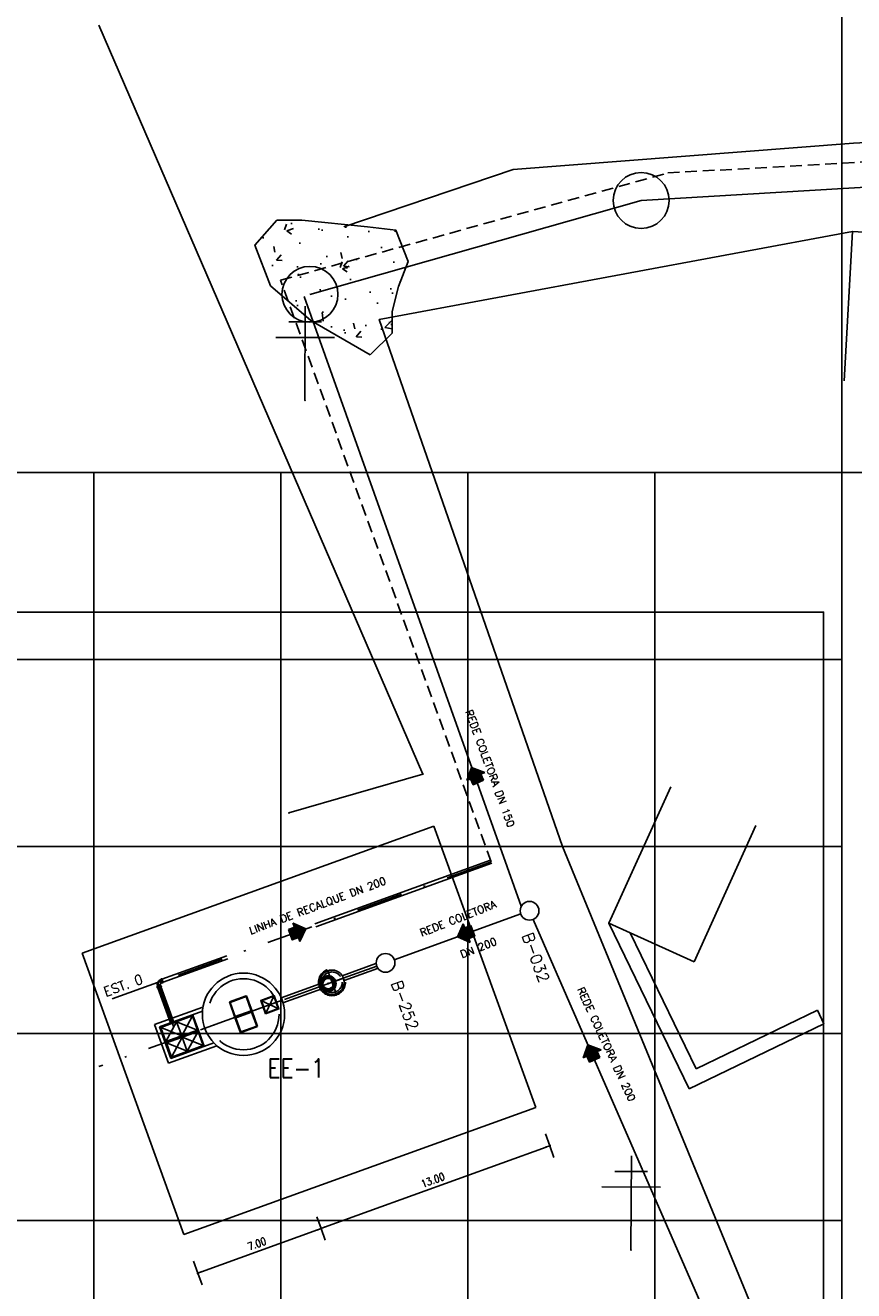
# Model space of a CAD drawing. Header units: millimetres. Extents: x 196436 to 199900, y 8705373 to 8708636.
# Tile 50 of 92: x 197956 to 198001, y 8707056 to 8707124. Entities that reach past the tile are written whole.
import ezdxf
from ezdxf.enums import TextEntityAlignment as Align

# ---------------------------------------------------------------- set-up
doc = ezdxf.new("R2010")
doc.units = ezdxf.units.MM
doc.header["$LTSCALE"] = 5
for name, pattern in [('DASHDOT', [1, 0.5, -0.25, 0, -0.25]), ('HIDDEN', [0.375, 0.25, -0.125]), ('HIDDEN2', [0.1875, 0.125, -0.0625])]:
    doc.linetypes.add(name, pattern=pattern)
for name, color, linetype in [('BAR-EIXOS', 7, 'DASHDOT'), ('BAR-PECAS', 2, 'Continuous'), ('CASA', 6, 'Continuous'), ('CERCA', 3, 'CERCA_LINE'), ('COTAS', 7, 'Continuous'), ('DIM', 7, 'Continuous'), ('EIXO', 7, 'Continuous'), ('ESTRUTURA', 5, 'Continuous'), ('LIMHATRA', 2, 'HIDDEN'), ('LINHA-FINA', 3, 'Continuous'), ('MALHA', 9, 'Continuous'), ('MURO', 9, 'Continuous'), ('PAREDE', 5, 'Continuous'), ('POSTE', 3, 'Continuous'), ('RECALQUE', 6, 'HIDDEN2'), ('REDE LIXO', 1, 'Continuous'), ('REDE-SANITÁRIO', 6, 'Continuous'), ('RELAÇÀO', 2, 'Continuous'), ('ROCHA', 9, 'Continuous'), ('TAMPA', 3, 'Continuous'), ('TEXTO', 2, 'Continuous')]:
    doc.layers.add(name, color=color, linetype=linetype)
doc.styles.add('ROMANS', font='romans.shx', dxfattribs={"width": 0.85})
doc.linetypes.add('CERCA_LINE', pattern='A,0.5,-0.2,["X",Standard,S=0.1,R=0,X=-0.1,Y=-0.05],-0.25', length=0.95)
doc.dimstyles.new('COTA-200-EXTERNA', dxfattribs={"dimtxt": 0.4, "dimasz": 0.2, "dimexe": 0, "dimexo": 0, "dimgap": 0.2, "dimtad": 1, "dimzin": 4, "dimdsep": 46, "dimtxsty": 'ROMANS', "dimblk1": 'DOT1', "dimblk2": 'DOT1', "dimsah": 1, "dimcen": 0.2, "dimse1": 1, "dimse2": 1, "dimclrd": 256, "dimclre": 256, "dimclrt": 2, "dimadec": 0, "dimazin": 0, "dimtfac": 1, "dimtix": 1, "dimtmove": 2, "dimatfit": 3, "dimldrblk": 'DOT1', "dimfxl": 0, "dimtvp": 0.025, "dimtolj": 1, "dimtzin": 4, "dimarcsym": 0})

# ---------------------------------------------------------------- blocks, each defined once
blk = doc.blocks.new('PV')
blk.add_circle((0, 0), 1.495)
blk = doc.blocks.new('BB-1-CC13-N0-D150-S0')
at = {"layer": 'BAR-EIXOS'}
for p, q in [((-0.17, 0), (0, 0)), ((0, 0), (0, -0.17))]:
    blk.add_line(p, q, dxfattribs=at)
at = {"layer": 'BAR-PECAS'}
for p, q in [((-0.252, 0.122), (-0.252, -0.122)), ((-0.244, 0.113), (-0.244, -0.113)), ((0.122, -0.252), (-0.122, -0.252)), ((0.113, -0.244), (-0.113, -0.244))]:
    blk.add_line(p, q, dxfattribs=at)
for points in [[(-0.271, -0.122), (-0.271, 0.122), (-0.252, 0.122), (-0.244, 0.113, -0.179223), (-0.17, 0.085), (-0.17, -0.085, -0.179223), (-0.244, -0.113), (-0.252, -0.122)], [(-0.122, -0.271), (0.122, -0.271), (0.122, -0.252), (0.113, -0.244, 0.179223), (0.085, -0.17), (-0.085, -0.17, 0.179223), (-0.113, -0.244), (-0.122, -0.252)]]:
    blk.add_lwpolyline(points, format="xyb", close=True, dxfattribs=at)
for radius, start, end in [(0.285, 5.77914, 84.22086), (0.117, 14.17166, 75.82835)]:
    blk.add_arc((-0.199, -0.199), radius, start, end, dxfattribs=at)
blk = doc.blocks.new('A$C26ED7CE0')
for p, q in [((0.166, 0.176), (0.046, 0.176)), ((0.046, 0.106), (0.046, 0.176)), ((0.166, 0.106), (0.166, 0.176)), ((0.106, 0), (0, 0.106)), ((0.046, 0.106), (0, 0.106)), ((0.106, 0), (0.212, 0.106)), ((0.212, 0.106), (0.166, 0.106))]:
    blk.add_line(p, q)
at = {"color": 0}
for p, q in [((0.163, 0.057), (0.046, 0.174)), ((0.161, 0.055), (0.046, 0.171)), ((0.16, 0.054), (0.046, 0.167)), ((0.158, 0.052), (0.046, 0.164)), ((0.156, 0.05), (0.046, 0.16)), ((0.154, 0.048), (0.046, 0.157)), ((0.153, 0.047), (0.046, 0.153)), ((0.151, 0.045), (0.046, 0.149)), ((0.149, 0.043), (0.046, 0.146)), ((0.147, 0.041), (0.046, 0.142)), ((0.145, 0.039), (0.046, 0.139)), ((0.144, 0.038), (0.046, 0.135)), ((0.165, 0.059), (0.048, 0.176)), ((0.167, 0.061), (0.051, 0.176)), ((0.168, 0.062), (0.055, 0.176)), ((0.17, 0.064), (0.058, 0.176)), ((0.172, 0.066), (0.062, 0.176)), ((0.174, 0.068), (0.065, 0.176)), ((0.176, 0.069), (0.069, 0.176)), ((0.177, 0.071), (0.072, 0.176)), ((0.179, 0.073), (0.076, 0.176)), ((0.181, 0.075), (0.08, 0.176)), ((0.183, 0.077), (0.083, 0.176)), ((0.184, 0.078), (0.087, 0.176)), ((0.186, 0.08), (0.09, 0.176)), ((0.188, 0.082), (0.094, 0.176)), ((0.166, 0.107), (0.097, 0.176)), ((0.166, 0.111), (0.101, 0.176)), ((0.166, 0.114), (0.104, 0.176)), ((0.166, 0.118), (0.108, 0.176)), ((0.166, 0.121), (0.111, 0.176)), ((0.166, 0.125), (0.115, 0.176)), ((0.166, 0.128), (0.118, 0.176)), ((0.166, 0.132), (0.122, 0.176)), ((0.166, 0.136), (0.126, 0.176)), ((0.166, 0.139), (0.129, 0.176)), ((0.166, 0.143), (0.133, 0.176)), ((0.166, 0.146), (0.136, 0.176)), ((0.166, 0.15), (0.14, 0.176)), ((0.166, 0.153), (0.143, 0.176)), ((0.166, 0.157), (0.147, 0.176)), ((0.166, 0.16), (0.15, 0.176)), ((0.166, 0.164), (0.154, 0.176)), ((0.166, 0.167), (0.157, 0.176)), ((0.166, 0.171), (0.161, 0.176)), ((0.166, 0.174), (0.164, 0.176)), ((0.107, 0.001), (0.001, 0.106)), ((0.108, 0.002), (0.005, 0.106)), ((0.11, 0.004), (0.008, 0.106)), ((0.112, 0.006), (0.012, 0.106)), ((0.114, 0.008), (0.015, 0.106)), ((0.115, 0.009), (0.019, 0.106)), ((0.117, 0.011), (0.022, 0.106)), ((0.119, 0.013), (0.026, 0.106)), ((0.121, 0.015), (0.029, 0.106)), ((0.123, 0.016), (0.033, 0.106)), ((0.124, 0.018), (0.036, 0.106)), ((0.126, 0.02), (0.04, 0.106)), ((0.128, 0.022), (0.044, 0.106)), ((0.142, 0.036), (0.046, 0.132)), ((0.14, 0.034), (0.046, 0.128)), ((0.138, 0.032), (0.046, 0.125)), ((0.137, 0.031), (0.046, 0.121)), ((0.135, 0.029), (0.046, 0.118)), ((0.133, 0.027), (0.046, 0.114)), ((0.131, 0.025), (0.046, 0.111)), ((0.13, 0.024), (0.046, 0.107)), ((0.19, 0.084), (0.167, 0.106)), ((0.191, 0.085), (0.171, 0.106)), ((0.193, 0.087), (0.174, 0.106)), ((0.195, 0.089), (0.178, 0.106)), ((0.197, 0.091), (0.181, 0.106)), ((0.199, 0.092), (0.185, 0.106)), ((0.2, 0.094), (0.188, 0.106)), ((0.202, 0.096), (0.192, 0.106))]:
    blk.add_line(p, q, dxfattribs=at)
blk = doc.blocks.new('DOT1')
at = {"linetype": 'ByBlock'}
blk.add_line((0, 0), (-1.2, 0), dxfattribs=at)
for q in [(0, 3.36), (0, -3.36)]:
    blk.add_line((0, 0), q)
at = {"color": 0, "linetype": 'ByBlock', "const_width": 0.36}
blk.add_lwpolyline([(-0.18, 0, 1), (0.18, 0, 1)], format="xyb", close=True, dxfattribs=at)
blk = doc.blocks.new('*D65')
at = {"layer": 'Defpoints', "color": 0}
for p in [(197971.41, 8707061.628), (197972.152, 8707059.575), (197964.827, 8707059.246)]:
    blk.add_point(p, dxfattribs=at)
at = {"layer": 'DIM', "lineweight": -2}
blk.add_line((197965.758, 8707057.261), (197971.964, 8707059.507), dxfattribs=at)
at = {"layer": 'DIM', "lineweight": -2, "xscale": 0.2, "yscale": 0.2, "zscale": 0.2}
for p, rotation in [((197972.152, 8707059.575), 19.89013128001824), ((197965.57, 8707057.193), 199.8901312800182)]:
    blk.add_blockref('DOT1', p, dxfattribs=dict(at, rotation=rotation))
at = {"layer": 'DIM', "color": 2, "insert": (197968.725, 8707058.76), "char_height": 0.4, "attachment_point": 5, "rotation": 19.89013, "style": 'ROMANS'}
blk.add_mtext('\\A1;7.00', dxfattribs=at)
blk = doc.blocks.new('*D66')
at = {"layer": 'Defpoints', "color": 0}
for p in [(197983.634, 8707066.051), (197984.377, 8707063.998), (197971.41, 8707061.628)]:
    blk.add_point(p, dxfattribs=at)
at = {"layer": 'DIM', "lineweight": -2}
blk.add_line((197972.341, 8707059.643), (197984.189, 8707063.93), dxfattribs=at)
at = {"layer": 'DIM', "lineweight": -2, "xscale": 0.2, "yscale": 0.2, "zscale": 0.2}
for p, rotation in [((197984.377, 8707063.998), 19.89013128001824), ((197972.152, 8707059.575), 199.8901312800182)]:
    blk.add_blockref('DOT1', p, dxfattribs=dict(at, rotation=rotation))
at = {"layer": 'DIM', "color": 2, "insert": (197978.129, 8707062.162), "char_height": 0.4, "attachment_point": 5, "rotation": 19.89013, "style": 'ROMANS'}
blk.add_mtext('\\A1;13.00', dxfattribs=at)

msp = doc.modelspace()

# ---------------------------------------------------------------- hatches: boundary and pattern name
at = {"layer": 'ROCHA'}
h = msp.add_hatch(dxfattribs=at)
h.set_pattern_fill('AR-CONC', color=256, scale=0.5, angle=-0.251, style=0)
h.set_pattern_definition([(49.74900448, (-38097.4676, 993.7532), (3.5848920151, -0.3294681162), [0.375, -4.125]), (354.74900448, (-38097.4676, 993.7532), (-0.6772744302, 3.76396371), [0.3, -3.3]), (100.20040448, (-38097.1688, 993.7258), (2.9076202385, 3.434493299), [0.31870095, -3.50571056]), (45.93320448, (-38097.463, 994.753), (5.3325286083, -0.8509633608), [0.5625, -6.1875]), (96.38460448, (-38097.019, 994.6823), (4.6946052, 4.850070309), [0.47805144, -5.258565]), (350.93320448, (-38097.463, 994.753), (4.694601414, 4.850073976), [0.45, -4.95]), (20.74900448, (-38096.9643, 994.501), (2.9756878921, -2.0261494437), [0.375, -4.125]), (325.74900448, (-38096.9643, 994.501), (1.2324482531, 3.6203859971), [0.3, -3.3]), (71.20040448, (-38096.7163, 994.332), (4.2081373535, 1.5942332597), [0.31870095, -3.50571056]), (37.24900448, (-38097.4676, 993.7532), (0.06809020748, 1.66418695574), [0, -3.26, 0, -3.35, 0, -3.3125]), (7.24900448, (-38097.4676, 993.7532), (1.32397403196, 1.96627751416), [0, -1.91, 0, -3.185, 0, -1.2625]), (327.24900448, (-38098.5826, 993.7581), (2.66859254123, -0.12446581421), [0, -1.25, 0, -3.9, 0, -5.175]), (317.24900448, (-38099.0825, 993.7603), (2.91809550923, 0.4877463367), [0, -1.625, 0, -2.59, 0, -3.675])])
h.paths.add_polyline_path([(197974.778, 8707106.281), (197971.609, 8707108.133), (197969.443, 8707109.98), (197968.617, 8707112.156), (197969.793, 8707113.488), (197971.131, 8707113.482), (197974.641, 8707113.132), (197976.145, 8707112.959), (197976.806, 8707111.285), (197976.299, 8707109.95), (197975.959, 8707108.615), (197975.953, 8707107.445)])

# ---------------------------------------------------------------- linework, layer by layer
at = {"color": 2, "elevation": 1}
msp.add_lwpolyline([(197951.296, 8707051.636), (197999.016, 8707051.636), (197999.016, 8707092.534), (197951.296, 8707092.534)], close=True, dxfattribs=at)
at = {"color": 4}
for centre in [(197983.298, 8707076.563), (197975.601, 8707073.779)]:
    msp.add_circle(centre, 0.5, dxfattribs=at)
at = {"layer": 'BAR-EIXOS'}
for p, q in [((197981.246, 8707079.182), (197963.584, 8707072.791)), ((197972.78, 8707072.758), (197975.601, 8707073.779)), ((197972.96, 8707072.132), (197972.517, 8707073.354)), ((197964.275, 8707070.383), (197963.424, 8707072.733)), ((197972.545, 8707072.673), (197969.724, 8707071.652)), ((197972.221, 8707072.556), (197973.256, 8707072.93)), ((197970.076, 8707071.78), (197960.279, 8707068.235))]:
    msp.add_line(p, q, dxfattribs=at)
at = {"layer": 'BAR-PECAS', "color": 3, "linetype": 'HIDDEN', "ltscale": 8}
for p, q in [((197981.217, 8707079.262), (197963.65, 8707072.905)), ((197981.275, 8707079.102), (197963.707, 8707072.746)), ((197973.29, 8707073.088), (197975.087, 8707073.738)), ((197973.383, 8707072.83), (197975.18, 8707073.481)), ((197964.113, 8707070.579), (197963.436, 8707072.45)), ((197964.273, 8707070.637), (197963.596, 8707072.508)), ((197972.095, 8707072.656), (197970.026, 8707071.907)), ((197972.188, 8707072.398), (197970.119, 8707071.65))]:
    msp.add_line(p, q, dxfattribs=at)
at = {"layer": 'BAR-PECAS', "color": 9}
for p, q in [((197972.708, 8707073.055), (197972.708, 8707073.055)), ((197972.716, 8707073.051), (197972.716, 8707073.051))]:
    msp.add_line(p, q, dxfattribs=at)
at = {"layer": 'BAR-PECAS', "color": 3, "linetype": 'HIDDEN', "ltscale": 4}
msp.add_line((197963.59, 8707072.525), (197963.587, 8707072.533), dxfattribs=at)
at = {"layer": 'BAR-PECAS', "color": 9}
for points in [[(197972.294, 8707072.978, -0.069165), (197972.368, 8707073.023, -1.056909), (197972.382, 8707072.992, 0.068992), (197972.315, 8707072.952, -1.056909)], [(197972.43, 8707073.045, -0.069165), (197972.517, 8707073.058, -1.056909), (197972.517, 8707073.025, 0.068992), (197972.44, 8707073.013, -1.056909)], [(197972.582, 8707073.055, -0.069165), (197972.667, 8707073.034, -1.056909), (197972.655, 8707073.003, 0.068992), (197972.579, 8707073.022, -1.056909)], [(197972.727, 8707073.006, -0.069165), (197972.797, 8707072.955, -1.056909), (197972.773, 8707072.931, 0.068992), (197972.711, 8707072.977, -1.056909)], [(197972.155, 8707072.567, -0.069165), (197972.142, 8707072.653, -1.056909), (197972.175, 8707072.653, 0.068992), (197972.187, 8707072.576, -1.056909)], [(197972.145, 8707072.719, -0.069165), (197972.166, 8707072.803, -1.056909), (197972.197, 8707072.791, 0.068992), (197972.178, 8707072.715, -1.056909)], [(197972.222, 8707072.43, -0.069165), (197972.177, 8707072.505, -1.056909), (197972.208, 8707072.518, 0.068992), (197972.248, 8707072.451, -1.056909)], [(197972.194, 8707072.863, -0.069165), (197972.245, 8707072.933, -1.056909), (197972.269, 8707072.91, 0.068992), (197972.223, 8707072.847, -1.056909)]]:
    msp.add_lwpolyline(points, format="xyb", close=True, dxfattribs=at)
for points in [[(197972.381, 8707073.055, -0.42126), (197972.388, 8707073.052), (197972.417, 8707072.972, -0.405361), (197972.414, 8707072.965)], [(197972.432, 8707072.972, -0.405361), (197972.426, 8707072.975), (197972.397, 8707073.055, -0.42126), (197972.4, 8707073.062)], [(197972.541, 8707073.083, -0.42126), (197972.546, 8707073.078), (197972.542, 8707072.992, -0.405361), (197972.537, 8707072.988)], [(197972.556, 8707072.987, -0.405361), (197972.551, 8707072.992), (197972.555, 8707073.077, -0.42126), (197972.561, 8707073.082)], [(197972.699, 8707073.048, -0.42126), (197972.701, 8707073.041), (197972.665, 8707072.964, -0.405361), (197972.658, 8707072.961)], [(197972.676, 8707072.953, -0.405361), (197972.674, 8707072.96), (197972.71, 8707073.037, -0.42126), (197972.717, 8707073.04)], [(197972.117, 8707072.677, -0.42126), (197972.122, 8707072.682), (197972.208, 8707072.678, -0.405361), (197972.212, 8707072.673)], [(197972.213, 8707072.692, -0.405361), (197972.208, 8707072.688), (197972.123, 8707072.692, -0.42126), (197972.118, 8707072.697)], [(197972.228, 8707072.569, -0.405361), (197972.225, 8707072.562), (197972.145, 8707072.533, -0.42126), (197972.138, 8707072.536)], [(197972.145, 8707072.518, -0.42126), (197972.148, 8707072.524), (197972.228, 8707072.553, -0.405361), (197972.235, 8707072.55)], [(197972.152, 8707072.835, -0.42126), (197972.159, 8707072.838), (197972.236, 8707072.801, -0.405361), (197972.238, 8707072.795)], [(197972.247, 8707072.812, -0.405361), (197972.24, 8707072.81), (197972.163, 8707072.846, -0.42126), (197972.16, 8707072.853)], [(197972.289, 8707072.46, -0.405361), (197972.289, 8707072.453), (197972.226, 8707072.395, -0.42126), (197972.219, 8707072.396)], [(197972.232, 8707072.381, -0.42126), (197972.232, 8707072.388), (197972.295, 8707072.446, -0.405361), (197972.302, 8707072.446)], [(197972.245, 8707072.968, -0.42126), (197972.252, 8707072.968), (197972.31, 8707072.904, -0.405361), (197972.309, 8707072.898)], [(197972.324, 8707072.911, -0.405361), (197972.317, 8707072.911), (197972.259, 8707072.974, -0.42126), (197972.259, 8707072.981)], [(197972.831, 8707072.955, -0.42126), (197972.831, 8707072.948), (197972.768, 8707072.89, -0.405361), (197972.761, 8707072.891)], [(197972.774, 8707072.876, -0.405361), (197972.775, 8707072.883), (197972.838, 8707072.941, -0.42126), (197972.845, 8707072.94)]]:
    msp.add_lwpolyline(points, format="xyb", dxfattribs=at)
at = {"layer": 'BAR-PECAS', "color": 7}
for points in [[(197972.337, 8707072.33, -0.069165), (197972.267, 8707072.382, -1.056909), (197972.29, 8707072.405, 0.068992), (197972.353, 8707072.359, -1.056909)], [(197972.481, 8707072.281, -0.069165), (197972.397, 8707072.302, -1.056909), (197972.409, 8707072.333, 0.068992), (197972.485, 8707072.314, -1.056909)], [(197972.77, 8707072.359, -0.069165), (197972.695, 8707072.314, -1.056909), (197972.682, 8707072.344, 0.068992), (197972.749, 8707072.385, -1.056909)], [(197972.87, 8707072.473, -0.069165), (197972.818, 8707072.403, -1.056909), (197972.794, 8707072.426, 0.068992), (197972.841, 8707072.489, -1.056909)], [(197972.841, 8707072.906, -0.069165), (197972.886, 8707072.831, -1.056909), (197972.856, 8707072.818, 0.068992), (197972.815, 8707072.885, -1.056909)], [(197972.919, 8707072.618, -0.069165), (197972.898, 8707072.533, -1.056909), (197972.867, 8707072.545, 0.068992), (197972.886, 8707072.621, -1.056909)], [(197972.909, 8707072.77, -0.069165), (197972.922, 8707072.683, -1.056909), (197972.888, 8707072.683, 0.068992), (197972.877, 8707072.76, -1.056909)], [(197972.633, 8707072.291, -0.069165), (197972.547, 8707072.278, -1.056909), (197972.547, 8707072.312, 0.068992), (197972.624, 8707072.323, -1.056909)]]:
    msp.add_lwpolyline(points, format="xyb", close=True, dxfattribs=at)
for points in [[(197972.387, 8707072.383, -0.405361), (197972.39, 8707072.377), (197972.353, 8707072.299, -0.42126), (197972.347, 8707072.297)], [(197972.365, 8707072.288, -0.42126), (197972.362, 8707072.295), (197972.399, 8707072.372, -0.405361), (197972.405, 8707072.375)], [(197972.508, 8707072.35, -0.405361), (197972.512, 8707072.344), (197972.508, 8707072.259, -0.42126), (197972.503, 8707072.254)], [(197972.523, 8707072.253, -0.42126), (197972.518, 8707072.259), (197972.522, 8707072.344, -0.405361), (197972.527, 8707072.349)], [(197972.631, 8707072.365, -0.405361), (197972.638, 8707072.362), (197972.667, 8707072.281, -0.42126), (197972.664, 8707072.275)], [(197972.682, 8707072.282, -0.42126), (197972.676, 8707072.284), (197972.647, 8707072.365, -0.405361), (197972.65, 8707072.371)], [(197972.74, 8707072.426, -0.405361), (197972.747, 8707072.425), (197972.804, 8707072.362, -0.42126), (197972.804, 8707072.355)], [(197972.819, 8707072.369, -0.42126), (197972.812, 8707072.369), (197972.754, 8707072.432, -0.405361), (197972.754, 8707072.439)], [(197972.817, 8707072.524, -0.405361), (197972.823, 8707072.526), (197972.901, 8707072.49, -0.42126), (197972.903, 8707072.483)], [(197972.912, 8707072.501, -0.42126), (197972.905, 8707072.499), (197972.827, 8707072.535, -0.405361), (197972.825, 8707072.541)], [(197972.918, 8707072.819, -0.42126), (197972.915, 8707072.812), (197972.835, 8707072.783, -0.405361), (197972.829, 8707072.786)], [(197972.835, 8707072.768, -0.405361), (197972.838, 8707072.774), (197972.919, 8707072.803, -0.42126), (197972.925, 8707072.8)], [(197972.85, 8707072.644, -0.405361), (197972.856, 8707072.649), (197972.941, 8707072.645, -0.42126), (197972.946, 8707072.639)], [(197972.947, 8707072.659, -0.42126), (197972.941, 8707072.654), (197972.856, 8707072.658, -0.405361), (197972.851, 8707072.663)]]:
    msp.add_lwpolyline(points, format="xyb", dxfattribs=at)
msp.add_lwpolyline([(197972.814, 8707072.747), (197972.751, 8707072.724), (197972.736, 8707072.766), (197972.799, 8707072.789)], close=True, dxfattribs=at)
at = {"layer": 'BAR-PECAS', "color": 3}
for radius in [0.425, 0.3, 0.0239]:
    msp.add_circle((197972.532, 8707072.668), radius, dxfattribs=at)
msp.add_arc((197972.532, 8707072.668), 0.279, 24.50486, 15.27541, dxfattribs=at)
at = {"layer": 'CASA'}
for points in [[(198000.57, 8707112.883), (198000.115, 8707104.896)], [(198000.57, 8707112.883), (198009.9, 8707112.352)], [(197987.545, 8707075.905), (197990.849, 8707083.191)], [(197992.099, 8707073.84), (197995.403, 8707081.126)], [(197987.545, 8707075.905), (197992.099, 8707073.84)]]:
    msp.add_lwpolyline(points, dxfattribs=at)
for p in [(198000.571, 8707112.884, 684.448), (197987.546, 8707075.906, 679.665)]:
    msp.add_point(p, dxfattribs=at)
at = {"layer": 'CERCA', "color": 2, "ltscale": 20}
for p, q in [((197978.191, 8707081.096), (197959.384, 8707074.292)), ((197978.191, 8707081.096), (197983.634, 8707066.051)), ((197959.384, 8707074.292), (197964.827, 8707059.246)), ((197983.634, 8707066.051), (197964.827, 8707059.246))]:
    msp.add_line(p, q, dxfattribs=at)
at = {"layer": 'CERCA'}
for points in [[(197970.433, 8707081.793), (197977.597, 8707083.869), (197960.28, 8707123.909)], [(198018.004, 8707118.527), (198000.615, 8707117.61), (197982.424, 8707116.203), (197973.373, 8707113.128)], [(197985.055, 8707079.993), (197985.055, 8707079.993), (197975.261, 8707108.187), (198000.57, 8707112.883)], [(198007.994, 8707034.349), (198003.665, 8707034.766), (197985.055, 8707079.993)]]:
    msp.add_lwpolyline(points, dxfattribs=at)
for p in [(197977.598, 8707083.869, 678.964), (197970.434, 8707081.794, 678.705), (197985.056, 8707079.993, 679.677)]:
    msp.add_point(p, dxfattribs=at)
at = {"layer": 'DIM', "color": 1}
msp.add_circle((197980.388, 8707069.569), 83.371, dxfattribs=at)
at = {"layer": 'EIXO', "ltscale": 3}
msp.add_line((197965.708, 8707070.199), (197969.791, 8707071.677), dxfattribs=at)
at = {"layer": 'ESTRUTURA'}
msp.add_line((197963.669, 8707069.334), (197963.641, 8707069.409), dxfattribs=at)
at = {"layer": 'ESTRUTURA', "color": 4}
msp.add_circle((197972.739, 8707072.743), 0.65, dxfattribs=at)
at = {"layer": 'LIMHATRA', "ltscale": 3.5}
for p, q in [((197965.814, 8707071.195), (197963.51, 8707070.361)), ((197964.122, 8707068.668), (197963.51, 8707070.361)), ((197966.426, 8707069.502), (197964.122, 8707068.668))]:
    msp.add_line(p, q, dxfattribs=at)
msp.add_circle((197968.008, 8707071.031), 1.9, dxfattribs=at)
at = {"layer": 'LINHA-FINA', "color": 2, "linetype": 'HIDDEN', "ltscale": 2.5}
for radius in [0.72, 0.55]:
    msp.add_circle((197972.739, 8707072.743), radius, dxfattribs=at)
at = {"layer": 'MALHA'}
for p, q in [((198000, 8708635.599), (198000, 8705384.785)), ((198000, 8708635.599), (198000, 8707000)), ((197960, 8707100), (197960, 8707000)), ((197970, 8707100), (197970, 8707000)), ((197980, 8707100), (197980, 8707000)), ((197990, 8707100), (197990, 8707000)), ((197900, 8707090), (198000, 8707090)), ((197900, 8707080), (198000, 8707080)), ((197900, 8707070), (198000, 8707070)), ((197900, 8707060), (198000, 8707060))]:
    msp.add_line(p, q, dxfattribs=at)
at = {"layer": 'MALHA', "color": 7}
msp.add_line((196441.61, 8707100), (199000, 8707100), dxfattribs=at)
at = {"layer": 'MURO'}
for p, q in [((197991.835, 8707067.037), (197987.545, 8707075.905)), ((197992.207, 8707068.106), (197988.684, 8707075.389)), ((197998.688, 8707071.242), (197992.207, 8707068.106)), ((197999.037, 8707070.521), (197998.688, 8707071.242)), ((197999.037, 8707070.521), (197991.835, 8707067.037))]:
    msp.add_line(p, q, dxfattribs=at)
at = {"layer": 'PAREDE', "color": 6}
for p, q in [((197965.842, 8707071.418), (197963.254, 8707070.481)), ((197964.002, 8707068.412), (197963.254, 8707070.481)), ((197966.59, 8707069.349), (197964.002, 8707068.412))]:
    msp.add_line(p, q, dxfattribs=at)
msp.add_circle((197968.008, 8707071.031), 2.2, dxfattribs=at)
at = {"layer": 'POSTE'}
for p, q in [((197971.291, 8707103.858), (197971.313, 8707108.898)), ((197970.434, 8707108.062), (197972.184, 8707108.054)), ((197969.731, 8707107.225), (197972.881, 8707107.211)), ((197988.719, 8707058.428), (197988.741, 8707063.468)), ((197987.862, 8707062.632), (197989.612, 8707062.624)), ((197987.158, 8707061.795), (197990.308, 8707061.781))]:
    msp.add_line(p, q, dxfattribs=at)
for p in [(197971.292, 8707103.859, 679.217), (197988.719, 8707058.428, 679.978)]:
    msp.add_point(p, dxfattribs=at)
at = {"layer": 'RECALQUE'}
msp.add_lwpolyline([(197981.246, 8707079.182), (197981.246, 8707079.182), (197969.994, 8707110.283), (197990.685, 8707116.014), (198051.753, 8707119.456), (198084.684, 8707119.111)], dxfattribs=at)
at = {"layer": 'REDE LIXO'}
for p, q in [((198048.416, 8707118.087, 687.359), (197989.265, 8707114.542, 684)), ((197989.265, 8707114.542, 684), (197971.561, 8707109.524, 679.026))]:
    msp.add_line(p, q, dxfattribs=at)
at = {"layer": 'REDE-SANITÁRIO', "linetype": 'HIDDEN', "ltscale": 44}
for p, q in [((197971.247, 8707109.412), (197982.859, 8707076.803)), ((197982.828, 8707076.393), (197976.071, 8707073.949)), ((197996.876, 8707045.429), (197983.498, 8707076.105))]:
    msp.add_line(p, q, dxfattribs=at)
at = {"layer": 'RELAÇÀO', "color": 3}
msp.add_line((197963.419, 8707072.732), (197960.98, 8707071.849), dxfattribs=at)
at = {"layer": 'ROCHA'}
msp.add_lwpolyline([(197974.778, 8707106.281), (197971.609, 8707108.133), (197969.443, 8707109.98), (197968.617, 8707112.156), (197969.793, 8707113.488), (197971.131, 8707113.482), (197974.641, 8707113.132), (197976.145, 8707112.959), (197976.806, 8707111.285), (197976.299, 8707109.95), (197975.959, 8707108.615), (197975.953, 8707107.445)], close=True, dxfattribs=at)
at = {"layer": 'TAMPA', "color": 7, "linetype": 'Continuous'}
for p, q in [((197967.252, 8707071.694), (197968.164, 8707072.024)), ((197967.551, 8707070.866), (197967.252, 8707071.694)), ((197967.265, 8707071.688), (197968.158, 8707072.011)), ((197967.557, 8707070.879), (197967.265, 8707071.688)), ((197968.451, 8707071.202), (197968.158, 8707072.011)), ((197968.464, 8707071.196), (197968.164, 8707072.024)), ((197963.54, 8707070.351), (197965.298, 8707070.987)), ((197965.598, 8707070.16), (197965.298, 8707070.987)), ((197967.551, 8707070.866), (197968.464, 8707071.196)), ((197967.557, 8707070.879), (197968.451, 8707071.202)), ((197967.564, 8707070.86), (197968.458, 8707071.184)), ((197968.458, 8707071.184), (197968.75, 8707070.375)), ((197968.464, 8707071.196), (197968.763, 8707070.369)), ((197963.839, 8707069.523), (197963.54, 8707070.351)), ((197963.553, 8707070.345), (197965.292, 8707070.974)), ((197963.845, 8707069.536), (197963.553, 8707070.345)), ((197964.705, 8707069.879), (197964.433, 8707070.631)), ((197965.585, 8707070.166), (197965.292, 8707070.974)), ((197967.551, 8707070.866), (197967.851, 8707070.039)), ((197967.564, 8707070.86), (197967.857, 8707070.052)), ((197967.851, 8707070.039), (197968.763, 8707070.369)), ((197967.857, 8707070.052), (197968.75, 8707070.375)), ((197963.839, 8707069.523), (197965.598, 8707070.16)), ((197963.839, 8707069.523), (197965.598, 8707070.16)), ((197963.845, 8707069.536), (197965.585, 8707070.166)), ((197963.852, 8707069.517), (197965.592, 8707070.147)), ((197964.732, 8707069.804), (197965.004, 8707069.052)), ((197965.592, 8707070.147), (197965.884, 8707069.338)), ((197965.598, 8707070.16), (197965.897, 8707069.332)), ((197963.839, 8707069.523), (197964.139, 8707068.696)), ((197963.852, 8707069.517), (197964.145, 8707068.709)), ((197964.139, 8707068.696), (197965.897, 8707069.332)), ((197964.145, 8707068.709), (197965.884, 8707069.338))]:
    msp.add_line(p, q, dxfattribs=at)
at = {"layer": 'TAMPA', "linetype": 'HIDDEN', "ltscale": 2}
for p, q in [((197967.299, 8707071.668), (197968.145, 8707071.974)), ((197967.571, 8707070.916), (197967.299, 8707071.668)), ((197968.417, 8707071.222), (197968.145, 8707071.974)), ((197967.571, 8707070.916), (197968.417, 8707071.222)), ((197967.598, 8707070.841), (197968.444, 8707071.147)), ((197968.444, 8707071.147), (197968.716, 8707070.395)), ((197963.587, 8707070.325), (197965.279, 8707070.938)), ((197963.859, 8707069.573), (197963.587, 8707070.325)), ((197965.551, 8707070.185), (197965.279, 8707070.938)), ((197967.598, 8707070.841), (197967.87, 8707070.088)), ((197967.87, 8707070.088), (197968.716, 8707070.395)), ((197963.859, 8707069.573), (197965.551, 8707070.185)), ((197963.886, 8707069.498), (197965.579, 8707070.11)), ((197965.579, 8707070.11), (197965.851, 8707069.358)), ((197963.886, 8707069.498), (197964.158, 8707068.745)), ((197964.158, 8707068.745), (197965.851, 8707069.358))]:
    msp.add_line(p, q, dxfattribs=at)
at = {"layer": 'TAMPA', "color": 9, "linetype": 'Continuous'}
for p, q in [((197968.97, 8707071.752), (197969.866, 8707071.332)), ((197969.628, 8707071.99), (197969.208, 8707071.093)), ((197964.705, 8707069.879), (197963.587, 8707070.325)), ((197964.433, 8707070.631), (197963.859, 8707069.573)), ((197964.433, 8707070.631), (197965.551, 8707070.185)), ((197965.279, 8707070.938), (197964.705, 8707069.879)), ((197964.732, 8707069.804), (197964.158, 8707068.745)), ((197965.851, 8707069.358), (197964.732, 8707069.804)), ((197965.004, 8707069.052), (197965.579, 8707070.11)), ((197965.004, 8707069.052), (197963.886, 8707069.498))]:
    msp.add_line(p, q, dxfattribs=at)
at = {"layer": 'TAMPA', "color": 7, "linetype": 'Continuous'}
msp.add_lwpolyline([(197969.19, 8707071.055), (197969.905, 8707071.314), (197969.646, 8707072.028), (197968.931, 8707071.77)], close=True, dxfattribs=at)
at = {"layer": 'TAMPA', "linetype": 'HIDDEN', "ltscale": 2}
msp.add_lwpolyline([(197969.208, 8707071.093), (197969.866, 8707071.332), (197969.628, 8707071.99), (197968.97, 8707071.752)], close=True, dxfattribs=at)

# ---------------------------------------------------------------- block references
at = {"layer": 'BAR-PECAS', "color": 3, "linetype": 'HIDDEN', "ltscale": 4, "xscale": -1, "rotation": 19.89013127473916}
msp.add_blockref('BB-1-CC13-N0-D150-S0', (197963.424, 8707072.733), dxfattribs=at)
at = {"layer": 'COTAS', "zscale": 5}
for p, xscale, yscale, rotation in [((197980.686, 8707084.446), 5.000000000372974, 5.000000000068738, 204.3642776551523), ((197971.15, 8707076.093), -4.99999999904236, 4.999999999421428, 110.4572363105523), ((197979.256, 8707075.668), 5.000000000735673, 5.000000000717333, 290.9791452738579), ((197986.905, 8707069.619), 5.000000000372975, 5.000000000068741, 204.3642776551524)]:
    msp.add_blockref('A$C26ED7CE0', p, dxfattribs=dict(at, xscale=xscale, yscale=yscale, rotation=rotation))
at = {"layer": 'REDE LIXO'}
for p, rotation in [((197989.265, 8707114.542), 230.9344548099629), ((197971.561, 8707109.524), 137.7521895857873)]:
    msp.add_blockref('PV', p, dxfattribs=dict(at, rotation=rotation))

# ---------------------------------------------------------------- texts
at = {"layer": 'BAR-PECAS', "ltscale": 4, "style": 'ROMANS'}
msp.add_text('LINHA DE RECALQUE DN 200', height=0.4, rotation=20.45724, dxfattribs=at).set_placement((197972.036, 8707076.655), align=Align.CENTER)
at = {"layer": 'RECALQUE', "color": 6, "style": 'ROMANS', "width": 0.85}
msp.add_text('EE-1', height=1, dxfattribs=at).set_placement((197969.29, 8707067.65, -1156.776))
at = {"layer": 'TEXTO', "style": 'ROMANS'}
for s, rotation, p in [('REDE COLETORA DN 150', 290.17685, (197981.188, 8707084.176)), ('REDE COLETORA', 21.44478, (197979.476, 8707076.159)), ('DN 200', 21.44478, (197980.572, 8707074.587, -25.631)), ('REDE COLETORA DN 200', 294.82992, (197987.408, 8707069.429))]:
    msp.add_text(s, height=0.4, rotation=rotation, dxfattribs=at).set_placement(p, align=Align.MIDDLE)
at = {"layer": 'TEXTO', "color": 4, "style": 'ROMANS'}
for s, p in [('B-032', (197983.354, 8707073.959)), ('B-252', (197976.356, 8707071.408, -705.681))]:
    msp.add_text(s, height=0.6, rotation=289.89013, dxfattribs=at).set_placement(p, align=Align.CENTER)
at = {"layer": 'TEXTO', "style": 'ROMANS'}
msp.add_text('EST. 0', height=0.5, rotation=19.89013, dxfattribs=at).set_placement((197961.661, 8707072.34), align=Align.CENTER)

# ---------------------------------------------------------------- dimensions: what is measured, and where the dimension line sits
at = {"layer": 'DIM'}
for base, p1, p2, picture, middle in [((197984.377, 8707063.998), (197971.41, 8707061.628), (197983.634, 8707066.051), '*D66', (197978.129, 8707062.162)), ((197972.152, 8707059.575), (197964.827, 8707059.246), (197971.41, 8707061.628), '*D65', (197968.725, 8707058.76))]:
    dim = msp.add_linear_dim(base=base, p1=p1, p2=p2, angle=19.89013, dimstyle='COTA-200-EXTERNA', dxfattribs=at)
    dim.commit()
    dim.dimension.update_dxf_attribs({"geometry": picture, "text_midpoint": middle})

doc.saveas('drawing.dxf')
